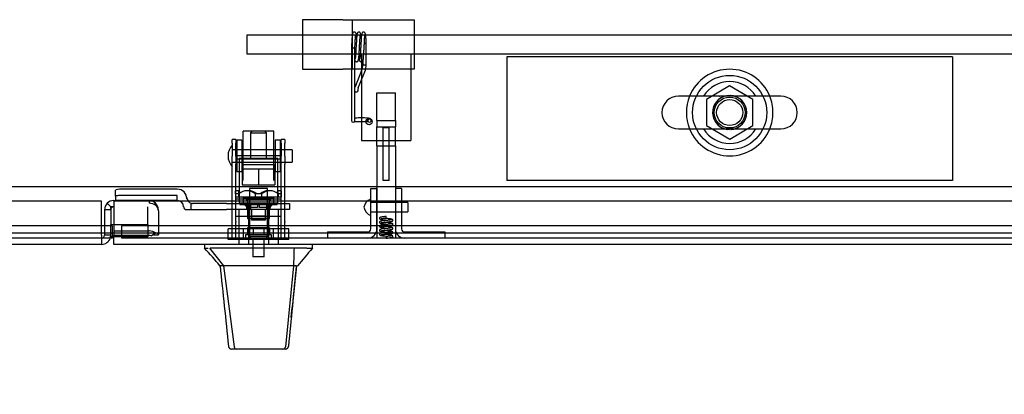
# Model space of a CAD drawing. Header units: inches. Extents: x 2 to 538, y -2 to 358.
# Tile 23 of 40: x 130 to 150, y 257 to 264. Entities that reach past the tile are written whole.
import ezdxf
from ezdxf.enums import TextEntityAlignment as Align
from ezdxf.lldxf.tags import DXFTag

# ---------------------------------------------------------------- set-up
doc = ezdxf.new("R2010")
doc.units = ezdxf.units.IN
doc.header["$MEASUREMENT"] = 0
for name, color, linetype in [('COM52832', 7, 'Continuous'), ('COM52840', 7, 'Continuous'), ('COM52847', 7, 'Continuous'), ('COM52854', 7, 'Continuous'), ('COM52855', 7, 'Continuous'), ('COM52856', 7, 'Continuous'), ('COM53516', 7, 'Continuous'), ('COM53520', 7, 'Continuous'), ('COM70782', 7, 'Continuous'), ('COM70838', 7, 'Continuous'), ('COM70839-6', 7, 'Continuous'), ('COM71130-2', 7, 'Continuous'), ('Default', 7, 'Continuous'), ('GSK11033', 7, 'Continuous'), ('HAN13064', 7, 'Continuous'), ('HAN13064_NUT', 7, 'Continuous'), ('HAN13064_SCREW', 7, 'Continuous'), ('HAN_NUT', 7, 'Continuous'), ('NTS166905', 7, 'Continuous'), ('NTS18147', 7, 'Continuous'), ('ROL87452', 7, 'Continuous'), ('RVT17750', 7, 'Continuous'), ('RVT17786', 7, 'Continuous'), ('RVT19000', 7, 'Continuous'), ('SCS00680', 7, 'Continuous'), ('SPC87323', 7, 'Continuous'), ('SPR20245', 7, 'Continuous'), ('SPR20270', 7, 'Continuous'), ('STD26265', 7, 'Continuous'), ('WAF25362', 7, 'Continuous'), ('WAF25376', 7, 'Continuous'), ('WAM254785', 7, 'Continuous'), ('WAM30038', 7, 'Continuous')]:
    doc.layers.add(name, color=color, linetype=linetype)
doc.styles.add('SEACAD_Times_New_Roman', font='times.ttf')
tags = doc.linetypes.add('HIDDEN2', pattern=[0.1875, 0.125, -0.0625]).pattern_tags.tags
tags[6:7] = [DXFTag(74, 4), DXFTag(75, 0), DXFTag(340, '0'), DXFTag(46, 0.0), DXFTag(50, 0.0), DXFTag(44, 0.0), DXFTag(45, 0.0)]
tags[4:5] = [DXFTag(74, 4), DXFTag(75, 0), DXFTag(340, '0'), DXFTag(46, 0.0), DXFTag(50, 0.0), DXFTag(44, 0.0), DXFTag(45, 0.0)]
doc.dimstyles.new('HAMMOND_(STH_-_540x360)', dxfattribs={"dimtxt": 2, "dimasz": 2.5, "dimexe": 1, "dimexo": 1, "dimgap": 0.5, "dimtad": 0, "dimtih": 1, "dimtoh": 1, "dimzin": 0, "dimdsep": 46, "dimtxsty": 'SEACAD_Times_New_Roman', "dimblk1": '_SE_FILLED', "dimblk2": '_SE_FILLED', "dimsah": 1, "dimcen": 1, "dimadec": 0, "dimazin": 0, "dimtfac": 0.8, "dimtofl": 0, "dimtmove": 0, "dimatfit": 3, "dimfxl": 1, "dimtolj": 1, "dimtzin": 0, "dimarcsym": 0})

# ---------------------------------------------------------------- blocks, each defined once
blk = doc.blocks.new('SE')
at = {"layer": 'COM52832', "color": 7, "linetype": 'HIDDEN2'}
for p, q in [((136.906, 264.268), (136.091, 264.268)), ((136.091, 264.268), (136.091, 263.268)), ((136.906, 264.268), (137.091, 264.268)), ((137.091, 264.268), (137.151, 264.268)), ((137.091, 264.268), (137.091, 263.268)), ((137.151, 264.268), (138.341, 264.268)), ((138.341, 264.268), (138.341, 263.268)), ((136.091, 263.268), (136.906, 263.268)), ((137.091, 263.268), (136.906, 263.268)), ((137.151, 263.268), (137.091, 263.268)), ((138.341, 263.268), (137.151, 263.268))]:
    blk.add_line(p, q, dxfattribs=at)
at = {"layer": 'COM52840', "color": 7, "linetype": 'HIDDEN2'}
for p, q in [((140.216, 263.518), (140.216, 261.018)), ((149.216, 263.518), (140.216, 263.518)), ((149.216, 263.518), (149.216, 261.018)), ((149.216, 261.018), (140.216, 261.018))]:
    blk.add_line(p, q, dxfattribs=at)
at = {"layer": 'COM52847', "color": 7, "linetype": 'Continuous'}
for p, q in [((132.031, 260.606), (96.466, 260.606)), ((132.031, 259.916), (132.031, 260.606)), ((132.031, 259.916), (132.031, 259.731)), ((132.031, 259.731), (96.526, 259.731))]:
    blk.add_line(p, q, dxfattribs=at)
at = {"layer": 'COM52847', "color": 7, "linetype": 'HIDDEN2'}
for p, q in [((132.233, 260.472), (132.145, 260.56)), ((132.276, 260.614), (132.992, 260.614)), ((132.276, 260.606), (132.276, 260.614)), ((132.992, 260.614), (132.992, 260.56)), ((133.099, 260.536), (133.123, 260.56)), ((132.091, 260.429), (132.091, 259.916)), ((132.216, 260.429), (132.091, 260.429)), ((132.216, 260.429), (132.216, 260.134)), ((133.177, 260.407), (133.177, 260.429)), ((133.177, 260.407), (133.177, 259.923)), ((132.216, 259.916), (132.091, 259.916)), ((132.276, 260.001), (132.992, 260.001)), ((132.276, 259.913), (132.992, 259.913)), ((133.035, 259.9), (133.123, 259.963)), ((133.086, 259.923), (133.177, 259.923))]:
    blk.add_line(p, q, dxfattribs=at)
for centre, radius, start, end in [((132.276, 260.429), 0.185, 135, 180), ((132.276, 260.429), 0.185, 90, 135), ((132.992, 260.429), 0.185, 45, 90), ((132.992, 260.429), 0.185, 0, 45), ((133.021, 260.404), 0.156, 1.433, 49.2867), ((132.276, 260.429), 0.06, 135, 180), ((132.276, 260.429), 0.06, 90, 135), ((132.031, 259.916), 0.06, 270, 0), ((132.031, 259.916), 0.185, 340.8902, 0), ((133.101, 259.818), 0.106, 98.3477, 120.2565)]:
    blk.add_arc(centre, radius, start, end, dxfattribs=at)
at = {"layer": 'COM52847', "color": 7, "linetype": 'Continuous'}
blk.add_arc((132.031, 259.916), 0.185, 270, 340.8902, dxfattribs=at)
at = {"layer": 'COM52847', "color": 7, "linetype": 'HIDDEN2'}
for centre, major_axis, start_param, end_param in [((132.992, 260.429), (-0.185, 0), 3.926991, 4.712389), ((132.992, 259.87), (0.185, 0), 0.785398, 1.570796), ((132.992, 259.87), (0.06, 0), 0.785398, 1.570796)]:
    blk.add_ellipse(centre, major_axis=major_axis, ratio=0.707107, start_param=start_param, end_param=end_param, dxfattribs=at)
blk.add_open_spline([(133.177, 259.923), (133.177, 259.931), (133.172, 259.94), (133.154, 259.954), (133.14, 259.959), (133.123, 259.963)], degree=3, knots=[0, 0, 0, 0, 0.5, 0.5, 1, 1, 1, 1], dxfattribs=at)
at = {"layer": 'COM52854', "color": 7, "linetype": 'HIDDEN2'}
for p, q in [((137.278, 263.581), (137.278, 262.016)), ((137.278, 263.581), (138.278, 263.581)), ((138.278, 263.581), (138.278, 262.016)), ((137.278, 262.016), (137.278, 261.831)), ((138.278, 262.016), (138.278, 261.831)), ((137.278, 261.831), (138.278, 261.831))]:
    blk.add_line(p, q, dxfattribs=at)
blk.add_circle((137.434, 262.206), 0.0625, dxfattribs=at)
at = {"layer": 'COM52855', "color": 7, "linetype": 'HIDDEN2'}
for p, q in [((137.716, 261.018), (137.716, 262.081)), ((137.841, 262.081), (137.716, 262.081)), ((137.841, 261.018), (137.841, 262.081)), ((137.841, 261.018), (137.716, 261.018))]:
    blk.add_line(p, q, dxfattribs=at)
at = {"layer": 'COM52856', "color": 7, "linetype": 'HIDDEN2'}
for p, q in [((137.466, 260.041), (137.466, 260.856)), ((137.466, 260.856), (137.591, 260.856)), ((137.591, 260.041), (137.591, 260.856)), ((137.966, 260.856), (137.966, 260.041)), ((138.091, 260.856), (137.966, 260.856)), ((138.091, 260.856), (138.091, 260.041)), ((136.591, 259.981), (137.406, 259.981)), ((136.591, 259.981), (136.591, 259.856)), ((138.151, 259.981), (138.966, 259.981)), ((138.966, 259.981), (138.966, 259.856))]:
    blk.add_line(p, q, dxfattribs=at)
for centre, radius, start, end in [((137.406, 260.041), 0.185, 270, 0), ((137.406, 260.041), 0.06, 270, 0), ((138.151, 260.041), 0.185, 180, 270), ((138.151, 260.041), 0.06, 180, 270)]:
    blk.add_arc(centre, radius, start, end, dxfattribs=at)
at = {"layer": 'COM53516', "color": 7, "linetype": 'Continuous'}
for p, q in [((168.216, 260.606), (132.276, 260.606)), ((132.276, 260.606), (132.276, 259.916)), ((132.276, 259.731), (132.276, 259.916)), ((168.156, 259.731), (132.276, 259.731))]:
    blk.add_line(p, q, dxfattribs=at)
at = {"layer": 'COM53520', "color": 7, "linetype": 'HIDDEN2'}
for p, q in [((134.966, 263.956), (134.966, 263.581)), ((240.966, 263.956), (134.966, 263.956)), ((134.966, 263.581), (240.966, 263.581))]:
    blk.add_line(p, q, dxfattribs=at)
at = {"layer": 'COM70782', "color": 7, "linetype": 'HIDDEN2'}
for p, q in [((137.591, 262.232), (137.591, 262.794)), ((137.591, 262.794), (137.966, 262.794)), ((137.966, 262.232), (137.966, 262.794)), ((137.591, 262.232), (137.591, 262.107)), ((137.591, 262.232), (137.966, 262.232)), ((137.591, 261.829), (137.591, 262.107)), ((137.591, 262.107), (137.966, 262.107)), ((137.966, 262.232), (137.966, 262.107)), ((137.966, 261.829), (137.966, 262.107)), ((137.591, 261.719), (137.591, 261.829)), ((137.591, 261.829), (137.966, 261.829)), ((137.591, 261.719), (137.591, 259.856)), ((137.591, 261.719), (137.966, 261.719)), ((137.966, 261.719), (137.966, 261.829)), ((137.966, 261.719), (137.966, 259.856))]:
    blk.add_line(p, q, dxfattribs=at)
at = {"layer": 'COM70838', "color": 7, "linetype": 'HIDDEN2'}
for p, q in [((132.315, 260.701), (132.315, 260.827)), ((133.56, 260.845), (132.44, 260.845)), ((133.56, 260.719), (132.44, 260.719)), ((133.56, 260.616), (133.56, 260.719)), ((132.315, 260.701), (132.315, 260.619)), ((133.56, 260.619), (132.315, 260.619)), ((133.753, 260.675), (133.753, 260.652)), ((133.842, 260.433), (133.842, 260.562)), ((134.556, 260.558), (133.87, 260.558)), ((134.556, 260.558), (134.644, 260.558)), ((134.644, 260.558), (135.182, 260.558)), ((135.217, 260.558), (135.7, 260.558)), ((135.7, 260.558), (135.825, 260.558)), ((135.825, 260.558), (135.825, 260.433)), ((133.685, 260.491), (133.685, 260.493)), ((133.745, 260.433), (133.842, 260.433)), ((133.842, 260.433), (134.556, 260.433)), ((134.644, 260.433), (134.556, 260.433)), ((135.7, 260.433), (134.644, 260.433)), ((135.825, 260.433), (135.7, 260.433))]:
    blk.add_line(p, q, dxfattribs=at)
for centre, radius, start, end in [((133.56, 260.652), 0.193, 0, 90), ((133.56, 260.491), 0.125, 0, 90), ((133.87, 260.675), 0.117, 180, 256.4554), ((133.87, 260.675), 0.117, 256.4554, 270), ((133.745, 260.493), 0.06, 180, 270)]:
    blk.add_arc(centre, radius, start, end, dxfattribs=at)
for centre, major_axis, start_param, end_param in [((132.44, 260.827), (-0.125, 0), 4.712389, 6.283185), ((132.44, 260.701), (0.125, 0), 1.570796, 3.141593)]:
    blk.add_ellipse(centre, major_axis=major_axis, ratio=0.145455, start_param=start_param, end_param=end_param, dxfattribs=at)
at = {"layer": 'COM70839-6', "color": 7, "linetype": 'HIDDEN2'}
for p, q in [((134.669, 261.772), (134.669, 261.848)), ((134.739, 261.848), (134.669, 261.848)), ((134.669, 261.772), (134.669, 261.513)), ((134.739, 261.848), (134.739, 261.772)), ((134.739, 261.513), (134.739, 261.772)), ((135.661, 261.772), (135.661, 261.848)), ((135.731, 261.848), (135.661, 261.848)), ((135.661, 261.772), (135.661, 261.513)), ((135.731, 261.848), (135.731, 261.772)), ((135.731, 261.513), (135.731, 261.772)), ((134.669, 261.349), (134.669, 261.513)), ((135.661, 261.52), (134.739, 261.52)), ((134.739, 261.513), (134.739, 261.349)), ((135.661, 261.349), (135.661, 261.513)), ((135.731, 261.513), (135.731, 261.349)), ((134.669, 260.192), (134.669, 261.349)), ((134.739, 261.456), (135.661, 261.456)), ((134.739, 260.192), (134.739, 261.349)), ((135.661, 260.192), (135.661, 261.349)), ((135.731, 260.192), (135.731, 261.349)), ((135.661, 260.643), (134.739, 260.643)), ((134.966, 260.612), (134.966, 260.635)), ((135.434, 260.635), (135.434, 260.612)), ((134.669, 260.182), (134.669, 260.192)), ((134.669, 259.85), (134.669, 260.182)), ((134.739, 260.299), (135.661, 260.299)), ((134.739, 260.192), (134.739, 260.182)), ((134.739, 259.85), (134.739, 260.182)), ((135.661, 260.182), (135.661, 260.192)), ((135.661, 259.85), (135.661, 260.182)), ((135.731, 260.192), (135.731, 260.182)), ((135.731, 259.85), (135.731, 260.182)), ((134.669, 259.85), (134.739, 259.85)), ((135.661, 259.85), (135.731, 259.85))]:
    blk.add_line(p, q, dxfattribs=at)
for centre, major_axis in [((135.2, 260.635), (-0.234, 0)), ((135.2, 260.612), (0.234, 0))]:
    blk.add_ellipse(centre, major_axis=major_axis, ratio=0.009345, start_param=3.141593, end_param=6.283185, dxfattribs=at)
blk.add_ellipse((135.2, 260.301), major_axis=(-0.14, 0), ratio=0.009345, dxfattribs=at)
at = {"layer": 'COM71130-2', "color": 7, "linetype": 'Continuous'}
blk.add_line((169.653, 260.893), (96.966, 260.893), dxfattribs=at)
at = {"layer": 'COM71130-2', "color": 7, "linetype": 'HIDDEN2'}
blk.add_line((167.716, 259.956), (96.966, 259.956), dxfattribs=at)
for start, end in [(0, 264.2997), (273.4503, 0)]:
    blk.add_arc((144.716, 262.393), 0.344, start, end, dxfattribs=at)
at = {"layer": 'GSK11033', "color": 7, "linetype": 'HIDDEN2'}
for p, q in [((132.276, 260.489), (132.216, 260.489)), ((132.216, 260.429), (132.216, 260.489)), ((132.966, 260.134), (132.966, 260.489)), ((132.276, 260.134), (132.966, 260.134)), ((132.966, 260.134), (132.966, 259.884)), ((132.031, 260.106), (96.466, 260.106)), ((132.247, 260.106), (132.216, 260.106)), ((132.247, 260.106), (132.247, 259.884)), ((168.216, 260.106), (132.434, 260.106)), ((132.434, 260.106), (132.434, 259.856)), ((132.031, 259.856), (96.466, 259.856)), ((132.966, 259.884), (132.276, 259.884)), ((168.216, 259.856), (132.434, 259.856))]:
    blk.add_line(p, q, dxfattribs=at)
at = {"layer": 'GSK11033', "color": 7, "linetype": 'Continuous'}
for p, q in [((132.216, 259.884), (132.216, 260.134)), ((132.216, 260.134), (132.276, 260.134)), ((132.216, 260.106), (132.031, 260.106)), ((132.247, 259.856), (132.031, 259.856)), ((132.276, 259.884), (132.216, 259.884)), ((132.247, 259.884), (132.247, 259.856))]:
    blk.add_line(p, q, dxfattribs=at)
at = {"layer": 'HAN13064', "color": 7, "linetype": 'HIDDEN2'}
for p, q in [((135.07, 262.014), (135.04, 261.984)), ((135.04, 261.984), (135.36, 261.984)), ((135.04, 261.984), (135.04, 261.463)), ((135.33, 262.014), (135.07, 262.014)), ((135.36, 261.984), (135.33, 262.014)), ((135.36, 261.463), (135.36, 261.984)), ((135.04, 260.558), (135.04, 260.433)), ((135.36, 260.558), (135.36, 260.433)), ((134.804, 260.433), (134.804, 259.731)), ((135, 260.433), (135, 259.731)), ((135.399, 260.433), (135.399, 259.731)), ((135.595, 260.433), (135.595, 259.731))]:
    blk.add_line(p, q, dxfattribs=at)
at = {"layer": 'HAN13064', "color": 7, "linetype": 'Continuous'}
for p, q in [((134.11, 259.731), (134.11, 259.648)), ((136.29, 259.648), (136.29, 259.731)), ((134.11, 259.651), (134.184, 259.651)), ((134.209, 259.651), (134.492, 259.296)), ((134.301, 259.651), (134.223, 259.651)), ((135.918, 259.651), (134.301, 259.651)), ((136.099, 259.651), (135.918, 259.651)), ((136.176, 259.651), (136.099, 259.651)), ((136.176, 259.651), (136.29, 259.651)), ((134.41, 259.296), (134.424, 259.296)), ((134.492, 259.296), (134.424, 259.296)), ((134.538, 259.296), (134.492, 259.296)), ((134.492, 259.296), (134.708, 257.658)), ((134.63, 259.296), (134.538, 259.296)), ((135.907, 259.296), (134.63, 259.296)), ((135.907, 259.296), (135.743, 257.661)), ((135.936, 259.296), (135.907, 259.296)), ((135.952, 259.296), (135.936, 259.296)), ((135.962, 259.296), (135.952, 259.296)), ((135.962, 259.296), (135.99, 259.296)), ((134.594, 257.672), (134.594, 257.67)), ((134.754, 257.616), (134.654, 257.616)), ((135.691, 257.616), (134.754, 257.616)), ((135.745, 257.616), (135.691, 257.616)), ((135.805, 257.67), (135.805, 257.672))]:
    blk.add_line(p, q, dxfattribs=at)
for centre, radius, start, end in [((130.318, 256.019), 5.251, 38.6173, 43.7666), ((148.405, 249.107), 16.062, 138.9673, 140.6254), ((73.945, 265.341), 62.32, 353.47841, 354.43409), ((134.654, 257.676), 0.06, 185.9929, 270.0075), ((135.689, 257.672), 0.0554, 272.131, 348.8293), ((135.745, 257.676), 0.06, 269.9911, 354.4242)]:
    blk.add_arc(centre, radius, start, end, dxfattribs=at)
for points in [[(135.918, 259.651), (135.915, 259.533), (135.911, 259.415), (135.907, 259.296)], [(134.424, 259.296), (134.481, 258.755), (134.537, 258.213), (134.594, 257.672)], [(135.962, 259.296), (135.91, 258.755), (135.857, 258.214), (135.805, 257.672)]]:
    blk.add_open_spline(points, degree=3, dxfattribs=at)
blk.add_open_spline([(134.708, 257.658), (134.711, 257.646), (134.717, 257.635), (134.733, 257.62), (134.744, 257.616), (134.754, 257.616)], degree=3, knots=[0, 0, 0, 0, 0.5, 0.5, 1, 1, 1, 1], dxfattribs=at)
at = {"layer": 'HAN13064_NUT', "color": 7, "linetype": 'HIDDEN2'}
for p, q in [((134.867, 261.308), (134.867, 261.258)), ((135.502, 261.338), (134.897, 261.338)), ((135.532, 261.258), (135.532, 261.308)), ((134.867, 261.258), (135.033, 261.258)), ((134.867, 261.258), (134.867, 260.933)), ((135.033, 261.258), (135.2, 261.258)), ((135.2, 261.258), (135.366, 261.258)), ((135.2, 261.258), (135.2, 260.933)), ((135.366, 261.258), (135.532, 261.258)), ((135.532, 261.258), (135.532, 260.933)), ((134.867, 260.933), (135.2, 260.933)), ((135.2, 260.933), (135.532, 260.933))]:
    blk.add_line(p, q, dxfattribs=at)
for centre, start, end in [((134.897, 261.308), 90, 180), ((135.502, 261.308), 0, 90)]:
    blk.add_arc(centre, 0.03, start, end, dxfattribs=at)
at = {"layer": 'HAN13064_SCREW', "color": 7, "linetype": 'HIDDEN2'}
for p, q in [((135.462, 259.926), (134.937, 259.926)), ((134.937, 259.926), (134.937, 259.856)), ((135.089, 260.063), (134.977, 260.063)), ((134.977, 260.063), (134.977, 259.926)), ((135.311, 260.063), (135.089, 260.063)), ((135.089, 260.063), (135.089, 259.926)), ((135.422, 260.063), (135.311, 260.063)), ((135.311, 260.063), (135.311, 259.926)), ((135.422, 260.063), (135.422, 259.926)), ((135.462, 259.856), (135.462, 259.926)), ((135.084, 259.856), (135.084, 259.481)), ((135.316, 259.481), (135.316, 259.856)), ((135.316, 259.481), (135.084, 259.481))]:
    blk.add_line(p, q, dxfattribs=at)
at = {"layer": 'HAN_NUT', "color": 7, "linetype": 'HIDDEN2'}
for p, q in [((134.894, 260.041), (134.588, 260.041)), ((134.588, 259.826), (134.588, 260.041)), ((135.506, 260.041), (134.894, 260.041)), ((134.894, 259.826), (134.894, 260.041)), ((135.812, 260.041), (135.506, 260.041)), ((135.506, 259.826), (135.506, 260.041)), ((135.812, 259.826), (135.812, 260.041)), ((134.894, 259.826), (134.588, 259.826)), ((135.506, 259.826), (134.894, 259.826)), ((135.812, 259.826), (135.506, 259.826))]:
    blk.add_line(p, q, dxfattribs=at)
at = {"layer": 'NTS166905', "color": 7, "linetype": 'HIDDEN2'}
for p, q in [((144.711, 262.931), (144.251, 262.656)), ((145.181, 262.656), (144.711, 262.931)), ((144.251, 262.656), (144.251, 262.13)), ((145.181, 262.13), (145.181, 262.656)), ((144.251, 262.13), (144.716, 261.858)), ((144.716, 261.858), (145.181, 262.13))]:
    blk.add_line(p, q, dxfattribs=at)
blk.add_circle((144.716, 262.393), 0.263, dxfattribs=at)
at = {"layer": 'NTS18147', "color": 7, "linetype": 'HIDDEN2'}
for p, q in [((134.737, 260.751), (134.737, 260.813)), ((134.8, 260.813), (134.737, 260.813)), ((134.8, 260.813), (134.737, 260.813)), ((134.805, 260.751), (134.737, 260.751)), ((134.737, 260.751), (134.737, 260.688)), ((134.805, 260.751), (134.737, 260.751)), ((134.8, 260.751), (134.8, 260.813)), ((134.805, 260.688), (134.805, 260.751)), ((135, 260.813), (134.968, 260.813)), ((135, 260.813), (134.968, 260.813)), ((135.268, 260.751), (135.132, 260.751)), ((135.132, 260.751), (135.132, 260.688)), ((135.268, 260.751), (135.132, 260.751)), ((135.268, 260.688), (135.268, 260.751)), ((135.431, 260.813), (135.4, 260.813)), ((135.431, 260.813), (135.4, 260.813)), ((135.663, 260.751), (135.595, 260.751)), ((135.595, 260.751), (135.595, 260.688)), ((135.663, 260.751), (135.595, 260.751)), ((135.6, 260.751), (135.6, 260.813)), ((135.663, 260.813), (135.6, 260.813)), ((135.663, 260.813), (135.6, 260.813)), ((135.663, 260.751), (135.663, 260.813)), ((135.663, 260.688), (135.663, 260.751)), ((134.737, 260.688), (134.805, 260.688)), ((134.737, 260.688), (134.805, 260.688)), ((134.737, 260.688), (134.737, 260.688)), ((134.805, 260.688), (135.132, 260.688)), ((134.805, 260.688), (135.132, 260.688)), ((134.805, 260.688), (134.805, 260.688)), ((134.98, 260.688), (134.98, 260.251)), ((135.132, 260.688), (135.268, 260.688)), ((135.132, 260.688), (135.268, 260.688)), ((135.132, 260.688), (135.132, 260.688)), ((135.268, 260.688), (135.595, 260.688)), ((135.268, 260.688), (135.595, 260.688)), ((135.268, 260.688), (135.268, 260.688)), ((135.42, 260.251), (135.42, 260.688)), ((135.595, 260.688), (135.663, 260.688)), ((135.595, 260.688), (135.663, 260.688)), ((135.595, 260.688), (135.595, 260.688)), ((135.663, 260.688), (135.663, 260.688)), ((135.42, 260.251), (134.98, 260.251)), ((134.98, 260.251), (135.42, 260.251)), ((134.98, 260.251), (134.98, 260.251)), ((135.42, 260.251), (135.42, 260.251))]:
    blk.add_line(p, q, dxfattribs=at)
for centre, start_param, end_param in [((134.968, 260.495), 2.506883, 3.776302), ((134.968, 260.495), 2.506883, 3.141593), ((135, 260.495), 2.506883, 3.141593), ((135.4, 260.495), 3.141593, 3.776302), ((135.431, 260.495), 2.506883, 3.776302), ((135.431, 260.495), 3.141593, 3.776302)]:
    blk.add_ellipse(centre, major_axis=(0, -0.318), ratio=0.866025, start_param=start_param, end_param=end_param, dxfattribs=at)
at = {"layer": 'ROL87452', "color": 7, "linetype": 'HIDDEN2'}
for p, q in [((134.887, 261.018), (134.887, 262.018)), ((135.512, 262.018), (134.887, 262.018)), ((135.512, 261.018), (135.512, 262.018))]:
    blk.add_line(p, q, dxfattribs=at)
at = {"layer": 'RVT17750', "color": 7, "linetype": 'HIDDEN2'}
for p, q in [((138.216, 260.575), (137.466, 260.575)), ((138.216, 260.575), (138.216, 260.388)), ((137.466, 260.388), (138.216, 260.388))]:
    blk.add_line(p, q, dxfattribs=at)
for centre, radius, start, end in [((137.551, 260.439), 0.226, 113.1906, 169.3586), ((137.463, 260.645), 0.003, 0, 113.1906), ((137.551, 260.523), 0.226, 190.6414, 246.8094), ((137.463, 260.318), 0.003, 246.8094, 0)]:
    blk.add_arc(centre, radius, start, end, dxfattribs=at)
at = {"layer": 'RVT17786', "color": 7, "linetype": 'HIDDEN2'}
for p, q in [((135.879, 261.643), (134.669, 261.643)), ((135.879, 261.643), (135.879, 261.393)), ((134.669, 261.393), (135.879, 261.393))]:
    blk.add_line(p, q, dxfattribs=at)
blk.add_arc((134.902, 261.518), 0.318, 137.1291, 222.8709, dxfattribs=at)
at = {"layer": 'RVT19000', "color": 7, "linetype": 'HIDDEN2'}
for p, q in [((135.512, 260.671), (134.887, 260.671)), ((134.887, 260.671), (134.887, 260.558)), ((135.005, 260.558), (135.005, 260.433)), ((135.217, 260.558), (135.182, 260.558)), ((135.395, 260.433), (135.395, 260.558)), ((135.512, 260.558), (135.512, 260.671)), ((135.059, 260.433), (135.059, 260.221)), ((135.34, 260.221), (135.34, 260.433)), ((135.34, 260.221), (135.059, 260.221))]:
    blk.add_line(p, q, dxfattribs=at)
at = {"layer": 'SCS00680', "color": 7, "linetype": 'Continuous'}
for p, q in [((145.751, 262.725), (143.68, 262.725)), ((143.68, 262.062), (145.751, 262.062))]:
    blk.add_line(p, q, dxfattribs=at)
for centre, radius, start, end in [((144.716, 262.393), 0.625, 32.0055, 147.9945), ((143.68, 262.393), 0.331, 90, 270), ((145.751, 262.393), 0.331, 270, 90), ((144.716, 262.393), 0.625, 212.0055, 327.9945)]:
    blk.add_arc(centre, radius, start, end, dxfattribs=at)
blk.add_open_spline([(144.506, 262.727), (144.509, 262.727), (144.511, 262.727), (144.543, 262.731), (144.572, 262.732), (144.633, 262.732), (144.665, 262.732), (144.716, 262.731), (144.735, 262.731), (144.754, 262.732)], degree=3, knots=[0.74722968, 0.74722968, 0.74722968, 0.74722968, 0.75, 0.75, 0.78125, 0.78125, 0.8125, 0.8125, 0.83073551, 0.83073551, 0.83073551, 0.83073551], dxfattribs=at)
at = {"layer": 'SPC87323', "color": 7, "linetype": 'HIDDEN2'}
for p, q in [((135.592, 261.463), (134.807, 261.463)), ((134.807, 261.463), (134.807, 260.558)), ((135.592, 260.558), (135.592, 261.463)), ((134.962, 260.433), (134.962, 260.558)), ((134.972, 260.433), (134.972, 260.558)), ((135.427, 260.433), (135.427, 260.558)), ((135.437, 260.433), (135.437, 260.558))]:
    blk.add_line(p, q, dxfattribs=at)
at = {"layer": 'SPR20245', "color": 7, "linetype": 'HIDDEN2'}
for p, q in [((137.076, 263.7), (137.076, 262.263)), ((137.146, 262.263), (137.146, 263.7)), ((137.376, 263.365), (137.376, 263.805)), ((137.306, 263.441), (137.306, 263.365)), ((137.282, 263.242), (137.149, 262.915)), ((137.213, 262.889), (137.347, 263.216)), ((137.211, 262.867), (137.211, 262.875)), ((137.211, 262.844), (137.211, 262.867)), ((137.076, 262.263), (137.076, 262.231)), ((137.146, 262.231), (137.146, 262.263)), ((137.406, 262.237), (137.406, 262.228)), ((137.476, 262.228), (137.476, 262.237))]:
    blk.add_line(p, q, dxfattribs=at)
for centre, radius, start, end in [((136.981, 263.365), 0.325, 337.8099, 359.972), ((136.98, 263.365), 0.395, 337.8365, 359.9621), ((137.252, 262.874), 0.111, 158.3517, 164.0003), ((137.176, 262.844), 0.035, 211.0027, 0), ((137.249, 262.875), 0.0379, 158.2869, 179.4222), ((137.111, 262.231), 0.035, 180, 0)]:
    blk.add_arc(centre, radius, start, end, dxfattribs=at)
for centre, major_axis, ratio, start_param, end_param in [((137.111, 263.7), (-0.035, 0), 0.070801, 0, 3.141593), ((137.341, 263.805), (-0.035, 0), 0.325568, 1.496185, 3.160234), ((137.341, 263.365), (-0.035, 0), 0.325568, 0, 3.141593), ((137.176, 262.924), (-0.035, 0), 0.945519, 5.029181, 5.742086), ((137.181, 262.902), (-0.0324, 0.0132), 0.30389, 0, 0.122923)]:
    blk.add_ellipse(centre, major_axis=major_axis, ratio=ratio, start_param=start_param, end_param=end_param, dxfattribs=at)
blk.add_ellipse((137.441, 262.228), major_axis=(-0.035, 0), ratio=0.99749, dxfattribs=at)
for points, knots in [([(137.182, 263.905), (137.181, 263.914), (137.178, 263.951), (137.175, 263.981), (137.165, 264.004), (137.153, 264.014), (137.142, 264.018), (137.132, 264.018), (137.124, 264.017), (137.118, 264.014), (137.114, 264.011), (137.103, 264.002), (137.099, 263.985), (137.092, 263.945), (137.087, 263.889), (137.082, 263.802), (137.078, 263.739), (137.076, 263.7)], [0.8360384, 0.8360384, 0.8360384, 0.8360384, 0.8447662, 0.8736852, 0.883538, 0.8868703, 0.8899836, 0.8920798, 0.8947016, 0.8960633, 0.8973649, 0.9000626, 0.9194621, 0.9345054, 0.9529706, 0.9748125, 1, 1, 1, 1]), ([(137.146, 263.7), (137.148, 263.744), (137.152, 263.813), (137.158, 263.901), (137.162, 263.944), (137.163, 263.961), (137.164, 263.964), (137.164, 263.964)], [0, 0, 0, 0, 0.0288569, 0.05258536, 0.07121149, 0.08479282, 0.09033729, 0.09033729, 0.09033729, 0.09033729]), ([(137.146, 263.449), (137.146, 263.447), (137.149, 263.439), (137.154, 263.429), (137.17, 263.42), (137.183, 263.418), (137.197, 263.421), (137.207, 263.428), (137.213, 263.437), (137.222, 263.454), (137.224, 263.484), (137.232, 263.563), (137.236, 263.649), (137.242, 263.74), (137.246, 263.825), (137.251, 263.894), (137.255, 263.939), (137.258, 263.959), (137.258, 263.961), (137.257, 263.961)], [0.2897523, 0.2897523, 0.2897523, 0.2897523, 0.2929167, 0.3023613, 0.3057239, 0.3091558, 0.3130213, 0.3169562, 0.3202193, 0.3229714, 0.3531599, 0.3759865, 0.3981708, 0.4193777, 0.4395878, 0.459212, 0.4782294, 0.48939, 0.4953597, 0.4953597, 0.4953597, 0.4953597]), ([(137.276, 263.905), (137.275, 263.915), (137.272, 263.953), (137.267, 263.986), (137.26, 264.001), (137.255, 264.007), (137.251, 264.01), (137.245, 264.015), (137.236, 264.018), (137.226, 264.018), (137.217, 264.017), (137.207, 264.012), (137.198, 264.002), (137.192, 263.989), (137.188, 263.968), (137.183, 263.925), (137.179, 263.866), (137.175, 263.794), (137.17, 263.716), (137.166, 263.641), (137.162, 263.574), (137.158, 263.523), (137.155, 263.494), (137.153, 263.478), (137.153, 263.474), (137.153, 263.474), (137.153, 263.474)], [0.4316438, 0.4316438, 0.4316438, 0.4316438, 0.4406995, 0.4704267, 0.4787162, 0.4797836, 0.4806028, 0.4828747, 0.4860398, 0.4878943, 0.4903945, 0.4936555, 0.4969505, 0.5038726, 0.5194128, 0.5365463, 0.5551095, 0.5735101, 0.5915633, 0.6092844, 0.6264216, 0.6422315, 0.6566372, 0.6633688, 0.6701145, 0.6709951, 0.6709951, 0.6709951, 0.6709951]), ([(137.229, 263.531), (137.23, 263.515), (137.233, 263.481), (137.237, 263.453), (137.243, 263.434), (137.261, 263.42), (137.273, 263.418), (137.286, 263.419), (137.297, 263.425), (137.317, 263.447), (137.317, 263.479), (137.324, 263.544), (137.328, 263.621), (137.334, 263.712), (137.339, 263.808), (137.344, 263.891), (137.349, 263.948), (137.351, 263.963), (137.351, 263.964), (137.351, 263.964)], [0.6619587, 0.6619587, 0.6619587, 0.6619587, 0.6781564, 0.6986686, 0.7108329, 0.7142, 0.7173579, 0.7207999, 0.7246324, 0.7289092, 0.7598271, 0.778449, 0.7991426, 0.821096, 0.8436672, 0.8666061, 0.8884828, 0.9074466, 0.9088227, 0.9088227, 0.9088227, 0.9088227]), ([(137.376, 263.805), (137.374, 263.839), (137.371, 263.892), (137.364, 263.96), (137.361, 263.989), (137.347, 264.009), (137.338, 264.015), (137.33, 264.018), (137.32, 264.019), (137.311, 264.017), (137.304, 264.014), (137.294, 264.007), (137.282, 263.982), (137.278, 263.94), (137.273, 263.87), (137.269, 263.804), (137.265, 263.731), (137.26, 263.653), (137.256, 263.579), (137.251, 263.519), (137.248, 263.483), (137.246, 263.472), (137.246, 263.471), (137.246, 263.471)], [0, 0, 0, 0, 0.0239903, 0.0433569, 0.0677806, 0.0768035, 0.0790486, 0.0806879, 0.0831138, 0.0865274, 0.0876617, 0.089107, 0.1013057, 0.1328827, 0.1491504, 0.1658954, 0.1831546, 0.2010681, 0.2196686, 0.238906, 0.2561357, 0.2680459, 0.2700137, 0.2700137, 0.2700137, 0.2700137]), ([(137.137, 262.209), (137.138, 262.209), (137.145, 262.209), (137.165, 262.211), (137.205, 262.213), (137.255, 262.214), (137.307, 262.214), (137.357, 262.213), (137.393, 262.211), (137.409, 262.209), (137.414, 262.209)], [0.1930976, 0.1930976, 0.1930976, 0.1930976, 0.1982237, 0.2783724, 0.3684368, 0.4620479, 0.5566309, 0.6513249, 0.7453922, 0.8064965, 0.8064965, 0.8064965, 0.8064965]), ([(137.476, 262.237), (137.475, 262.243), (137.474, 262.25), (137.468, 262.261), (137.461, 262.267), (137.454, 262.271), (137.446, 262.274), (137.433, 262.277), (137.41, 262.28), (137.369, 262.282), (137.319, 262.284), (137.264, 262.284), (137.211, 262.283), (137.171, 262.282), (137.151, 262.28), (137.144, 262.28)], [0, 0, 0, 0, 0.02508, 0.0457593, 0.0643635, 0.0828371, 0.1057324, 0.1504292, 0.2446153, 0.3334687, 0.4268673, 0.5192425, 0.6114619, 0.7039285, 0.75637, 0.75637, 0.75637, 0.75637])]:
    blk.add_open_spline(points, degree=3, knots=knots, dxfattribs=at)
at = {"layer": 'SPR20270', "color": 7, "linetype": 'HIDDEN2'}
for p, q in [((137.778, 260.262), (137.778, 260.294)), ((137.778, 259.889), (137.778, 259.856))]:
    blk.add_line(p, q, dxfattribs=at)
for points, knots in [([(137.778, 260.294), (137.761, 260.292), (137.733, 260.289), (137.696, 260.285), (137.672, 260.28), (137.655, 260.276), (137.645, 260.27), (137.641, 260.259), (137.644, 260.247), (137.657, 260.238), (137.673, 260.234), (137.705, 260.229), (137.74, 260.225), (137.777, 260.221), (137.803, 260.219), (137.815, 260.217), (137.815, 260.217)], [0, 0, 0, 0, 0.0123737, 0.0230095, 0.0318699, 0.0402111, 0.0484917, 0.0529456, 0.0560712, 0.0615174, 0.0746374, 0.0849543, 0.0944661, 0.1042387, 0.1141814, 0.114272, 0.114272, 0.114272, 0.114272]), ([(137.885, 260.227), (137.884, 260.227), (137.881, 260.227), (137.866, 260.224), (137.837, 260.22), (137.802, 260.216), (137.765, 260.212), (137.731, 260.208), (137.703, 260.205), (137.678, 260.201), (137.66, 260.198), (137.645, 260.189), (137.64, 260.175), (137.648, 260.159), (137.664, 260.155), (137.693, 260.15), (137.726, 260.146), (137.762, 260.142), (137.792, 260.139), (137.809, 260.137), (137.815, 260.136)], [0.1605224, 0.1605224, 0.1605224, 0.1605224, 0.1656371, 0.1744373, 0.1843614, 0.1940984, 0.2035105, 0.2125439, 0.2209728, 0.2285957, 0.2388401, 0.2473321, 0.2515245, 0.2568338, 0.2699703, 0.2808304, 0.2907799, 0.3003058, 0.3094622, 0.3140125, 0.3140125, 0.3140125, 0.3140125]), ([(137.886, 260.147), (137.886, 260.147), (137.885, 260.147), (137.876, 260.144), (137.853, 260.141), (137.822, 260.137), (137.787, 260.133), (137.749, 260.129), (137.715, 260.125), (137.68, 260.12), (137.66, 260.116), (137.647, 260.11), (137.642, 260.1), (137.641, 260.093), (137.648, 260.079), (137.67, 260.073), (137.696, 260.068), (137.734, 260.064), (137.767, 260.06), (137.796, 260.057), (137.811, 260.055), (137.815, 260.055)], [0.3602191, 0.3602191, 0.3602191, 0.3602191, 0.3621534, 0.3702225, 0.3794341, 0.3887796, 0.3982258, 0.4077536, 0.4173725, 0.4271143, 0.4401838, 0.4479188, 0.451095, 0.45435, 0.4583353, 0.4699414, 0.4842259, 0.4927616, 0.5017214, 0.5110345, 0.5143106, 0.5143106, 0.5143106, 0.5143106]), ([(137.67, 260.166), (137.67, 260.166), (137.672, 260.167), (137.683, 260.169), (137.708, 260.173), (137.743, 260.177), (137.781, 260.181), (137.818, 260.185), (137.85, 260.189), (137.876, 260.193), (137.893, 260.196), (137.906, 260.201), (137.914, 260.211), (137.916, 260.222), (137.907, 260.234), (137.893, 260.239), (137.87, 260.243), (137.84, 260.247), (137.806, 260.251), (137.772, 260.254), (137.75, 260.257), (137.741, 260.258)], [0.7608233, 0.7608233, 0.7608233, 0.7608233, 0.7633264, 0.7717047, 0.7819085, 0.792178, 0.8020674, 0.8115812, 0.8208123, 0.8297932, 0.8384803, 0.8456208, 0.8495469, 0.854213, 0.8594979, 0.8694109, 0.8800868, 0.8890795, 0.8982974, 0.9077525, 0.9152781, 0.9152781, 0.9152781, 0.9152781]), ([(137.67, 260.085), (137.67, 260.085), (137.671, 260.085), (137.676, 260.086), (137.689, 260.089), (137.715, 260.093), (137.748, 260.096), (137.785, 260.1), (137.822, 260.104), (137.862, 260.109), (137.893, 260.114), (137.909, 260.122), (137.916, 260.132), (137.913, 260.15), (137.896, 260.153), (137.869, 260.164), (137.83, 260.166), (137.793, 260.172), (137.762, 260.174), (137.746, 260.176), (137.742, 260.177)], [0.5604529, 0.5604529, 0.5604529, 0.5604529, 0.5616767, 0.5664586, 0.5745212, 0.5834784, 0.5929585, 0.6025362, 0.6121318, 0.6216985, 0.6378871, 0.6462778, 0.6517932, 0.6563241, 0.6659796, 0.6811974, 0.6913144, 0.7013016, 0.7110974, 0.714638, 0.714638, 0.714638, 0.714638]), ([(137.675, 260.251), (137.675, 260.251), (137.676, 260.251), (137.682, 260.251), (137.699, 260.253), (137.733, 260.257), (137.761, 260.26), (137.778, 260.262)], [0.96130335, 0.96130335, 0.96130335, 0.96130335, 0.96211844, 0.96852821, 0.97692665, 0.98740382, 1, 1, 1, 1]), ([(137.886, 259.984), (137.886, 259.984), (137.884, 259.984), (137.874, 259.982), (137.848, 259.978), (137.813, 259.974), (137.775, 259.97), (137.739, 259.966), (137.706, 259.962), (137.68, 259.958), (137.663, 259.954), (137.65, 259.95), (137.642, 259.94), (137.641, 259.929), (137.65, 259.917), (137.664, 259.912), (137.687, 259.908), (137.717, 259.904), (137.751, 259.9), (137.785, 259.896), (137.806, 259.894), (137.815, 259.893)], [0.7608233, 0.7608233, 0.7608233, 0.7608233, 0.7633264, 0.7717047, 0.7819085, 0.792178, 0.8020674, 0.8115812, 0.8208123, 0.8297932, 0.8384803, 0.8456208, 0.8495469, 0.854213, 0.8594979, 0.8694109, 0.8800868, 0.8890795, 0.8982974, 0.9077525, 0.9152781, 0.9152781, 0.9152781, 0.9152781]), ([(137.886, 260.065), (137.886, 260.065), (137.885, 260.065), (137.881, 260.064), (137.867, 260.062), (137.841, 260.058), (137.808, 260.054), (137.771, 260.05), (137.734, 260.046), (137.694, 260.041), (137.664, 260.036), (137.648, 260.029), (137.641, 260.019), (137.644, 260), (137.66, 259.998), (137.687, 259.987), (137.726, 259.985), (137.764, 259.979), (137.794, 259.976), (137.811, 259.975), (137.815, 259.974)], [0.5604529, 0.5604529, 0.5604529, 0.5604529, 0.5616767, 0.5664586, 0.5745212, 0.5834784, 0.5929585, 0.6025362, 0.6121318, 0.6216985, 0.6378871, 0.6462778, 0.6517932, 0.6563241, 0.6659796, 0.6811974, 0.6913144, 0.7013016, 0.7110974, 0.714638, 0.714638, 0.714638, 0.714638]), ([(137.67, 260.004), (137.67, 260.004), (137.671, 260.004), (137.681, 260.006), (137.703, 260.01), (137.734, 260.014), (137.77, 260.018), (137.807, 260.022), (137.842, 260.026), (137.876, 260.03), (137.896, 260.035), (137.909, 260.041), (137.915, 260.05), (137.915, 260.058), (137.909, 260.072), (137.887, 260.078), (137.86, 260.082), (137.823, 260.087), (137.789, 260.09), (137.761, 260.093), (137.745, 260.095), (137.741, 260.096)], [0.3602191, 0.3602191, 0.3602191, 0.3602191, 0.3621534, 0.3702225, 0.3794341, 0.3887796, 0.3982258, 0.4077536, 0.4173725, 0.4271143, 0.4401838, 0.4479188, 0.451095, 0.45435, 0.4583353, 0.4699414, 0.4842259, 0.4927616, 0.5017214, 0.5110345, 0.5143106, 0.5143106, 0.5143106, 0.5143106]), ([(137.672, 259.924), (137.672, 259.924), (137.675, 259.924), (137.691, 259.927), (137.72, 259.931), (137.755, 259.935), (137.792, 259.939), (137.825, 259.943), (137.854, 259.946), (137.879, 259.95), (137.896, 259.953), (137.911, 259.961), (137.916, 259.976), (137.908, 259.991), (137.892, 259.995), (137.864, 260.001), (137.83, 260.005), (137.794, 260.009), (137.764, 260.012), (137.747, 260.014), (137.741, 260.014)], [0.1605224, 0.1605224, 0.1605224, 0.1605224, 0.1656371, 0.1744373, 0.1843614, 0.1940984, 0.2035105, 0.2125439, 0.2209728, 0.2285957, 0.2388401, 0.2473321, 0.2515245, 0.2568338, 0.2699703, 0.2808304, 0.2907799, 0.3003058, 0.3094622, 0.3140125, 0.3140125, 0.3140125, 0.3140125]), ([(137.778, 259.856), (137.796, 259.858), (137.823, 259.861), (137.86, 259.866), (137.885, 259.87), (137.902, 259.875), (137.911, 259.88), (137.916, 259.892), (137.912, 259.904), (137.9, 259.913), (137.883, 259.916), (137.851, 259.921), (137.817, 259.925), (137.779, 259.929), (137.754, 259.932), (137.742, 259.933), (137.742, 259.933)], [0, 0, 0, 0, 0.0123737, 0.0230095, 0.0318699, 0.0402111, 0.0484917, 0.0529456, 0.0560712, 0.0615174, 0.0746374, 0.0849543, 0.0944661, 0.1042387, 0.1141814, 0.114272, 0.114272, 0.114272, 0.114272]), ([(137.882, 259.899), (137.881, 259.899), (137.88, 259.9), (137.875, 259.9), (137.857, 259.898), (137.823, 259.894), (137.796, 259.891), (137.778, 259.889)], [0.96130335, 0.96130335, 0.96130335, 0.96130335, 0.96211844, 0.96852821, 0.97692665, 0.98740382, 1, 1, 1, 1])]:
    blk.add_open_spline(points, degree=3, knots=knots, dxfattribs=at)
at = {"layer": 'STD26265', "color": 7, "linetype": 'HIDDEN2'}
for p, q in [((135.385, 260.856), (135.015, 260.856)), ((135.015, 260.856), (135.015, 259.891)), ((135.385, 259.891), (135.385, 260.856)), ((135.385, 259.891), (135.015, 259.891)), ((135.015, 259.891), (135.05, 259.856)), ((135.35, 259.856), (135.385, 259.891))]:
    blk.add_line(p, q, dxfattribs=at)
at = {"layer": 'WAF25362', "color": 7, "linetype": 'Continuous'}
for start, end in [(22.2452, 157.7548), (202.2452, 337.7548)]:
    blk.add_arc((144.716, 262.393), 0.875, start, end, dxfattribs=at)
at = {"layer": 'WAF25362', "color": 7, "linetype": 'HIDDEN2'}
for radius, start, end in [(0.875, 157.7548, 202.2452), (0.344, 95.4262, 269.625), (0.344, 0, 86.7443), (0.875, 0, 22.2452), (0.344, 277.5578, 0), (0.875, 337.7548, 0)]:
    blk.add_arc((144.716, 262.393), radius, start, end, dxfattribs=at)
at = {"layer": 'WAF25376', "color": 7, "linetype": 'HIDDEN2'}
for p, q in [((134.763, 261.833), (134.763, 261.203)), ((134.863, 261.833), (134.763, 261.833)), ((134.863, 261.833), (134.863, 261.203)), ((135.536, 261.833), (135.536, 261.203)), ((135.636, 261.833), (135.536, 261.833)), ((135.636, 261.833), (135.636, 261.203)), ((134.763, 261.203), (134.863, 261.203)), ((135.536, 261.203), (135.636, 261.203))]:
    blk.add_line(p, q, dxfattribs=at)
at = {"layer": 'WAM254785', "color": 7, "linetype": 'HIDDEN2'}
for radius in [0.75, 0.312]:
    blk.add_circle((144.716, 262.393), radius, dxfattribs=at)
at = {"layer": 'WAM30038', "color": 7, "linetype": 'HIDDEN2'}
for p, q in [((135.575, 260.563), (134.825, 260.563)), ((134.825, 260.563), (135.575, 260.563)), ((134.825, 260.563), (134.825, 260.539)), ((135.575, 260.539), (134.825, 260.539)), ((134.825, 260.539), (134.825, 260.539)), ((134.825, 260.539), (135.575, 260.539)), ((134.998, 260.52), (135.026, 260.476)), ((135.039, 260.491), (135.014, 260.53)), ((135.051, 260.476), (135.022, 260.52)), ((135.182, 260.52), (135.182, 260.476)), ((135.217, 260.476), (135.217, 260.52)), ((135.377, 260.52), (135.349, 260.476)), ((135.385, 260.53), (135.361, 260.491)), ((135.374, 260.476), (135.402, 260.52)), ((135.575, 260.539), (135.575, 260.563)), ((135.575, 260.539), (135.575, 260.539)), ((135.026, 260.476), (134.971, 260.476)), ((135.026, 260.476), (134.971, 260.476)), ((135.026, 260.476), (135.039, 260.491)), ((135.182, 260.476), (135.051, 260.476)), ((135.182, 260.476), (135.051, 260.476)), ((135.349, 260.476), (135.217, 260.476)), ((135.349, 260.476), (135.217, 260.476)), ((135.361, 260.491), (135.374, 260.476)), ((135.428, 260.476), (135.374, 260.476)), ((135.428, 260.476), (135.374, 260.476))]:
    blk.add_line(p, q, dxfattribs=at)
for centre, radius, start, end in [((134.297, 259.955), 0.85, 41.7058, 43.4493), ((135.2, 260.521), 0.0181, 91.7718, 183.073), ((135.199, 260.521), 0.0182, 357.1609, 87.9942), ((136.106, 259.952), 0.854, 136.5547, 138.2901)]:
    blk.add_arc(centre, radius, start, end, dxfattribs=at)
for points, knots in [([(134.971, 260.476), (134.96, 260.488), (134.949, 260.501), (134.937, 260.514), (134.935, 260.516), (134.933, 260.518), (134.931, 260.52)], [0, 0, 0, 0, 0.858552, 0.858552, 0.858552, 1, 1, 1, 1]), ([(134.993, 260.534), (134.993, 260.534), (134.993, 260.533), (134.993, 260.529), (134.995, 260.525), (134.998, 260.52)], [0.4389304, 0.4389304, 0.4389304, 0.4389304, 0.5, 0.5, 1, 1, 1, 1]), ([(135.022, 260.52), (135.021, 260.523), (135.02, 260.525), (135.016, 260.529), (135.014, 260.531), (135.01, 260.534), (135.007, 260.536), (135.002, 260.539), (135, 260.539), (134.998, 260.539)], [0, 0, 0, 0, 0.25, 0.25, 0.5, 0.5, 0.75, 0.75, 1, 1, 1, 1]), ([(135.402, 260.539), (135.4, 260.539), (135.397, 260.539), (135.392, 260.536), (135.39, 260.534), (135.383, 260.529), (135.38, 260.525), (135.377, 260.52)], [0, 0, 0, 0, 0.25, 0.25, 0.5, 0.5, 1, 1, 1, 1]), ([(135.402, 260.52), (135.403, 260.523), (135.404, 260.525), (135.406, 260.529), (135.407, 260.531), (135.407, 260.533), (135.407, 260.534), (135.407, 260.534)], [0, 0, 0, 0, 0.25, 0.25, 0.5, 0.5, 0.5626015, 0.5626015, 0.5626015, 0.5626015]), ([(135.468, 260.52), (135.466, 260.518), (135.464, 260.516), (135.462, 260.514), (135.451, 260.501), (135.439, 260.488), (135.428, 260.476)], [0, 0, 0, 0, 0.141448, 0.141448, 0.141448, 1, 1, 1, 1])]:
    blk.add_open_spline(points, degree=3, knots=knots, dxfattribs=at)
blk = doc.blocks.new('DMBLK3542')
at = {"layer": 'Default', "linetype": 'Continuous'}
for points in [[(98.841, 252.777), (98.841, 253.611), (96.341, 253.194)], [(165.841, 252.777), (168.341, 253.194), (165.841, 253.611)]]:
    blk.add_hatch(color=7, dxfattribs=at).paths.add_polyline_path(points)
at = {"layer": 'Default', "color": 7, "linetype": 'Continuous'}
for p, q in [((168.341, 259.197), (168.341, 252.194)), ((96.341, 258.916), (96.341, 252.194)), ((96.341, 253.194), (125.148, 253.194)), ((139.534, 253.194), (168.341, 253.194))]:
    blk.add_line(p, q, dxfattribs=at)
at = {"layer": 'Default', "color": 7, "linetype": 'Continuous', "style": 'SEACAD_Times_New_Roman'}
for s, p in [('72.00', (128.928, 254.194)), ('DOOR', (128.146, 251.194)), ('OPENING', (125.848, 248.194))]:
    blk.add_text(s, height=2, dxfattribs=at).set_placement(p, align=Align.TOP_LEFT)
blk = doc.blocks.new('_SE_FILLED')
at = {"color": 0}
blk.add_line((0, 0), (-1, 0), dxfattribs=at)
blk.add_solid([(0, 0), (-1, -0.1665), (-1, 0.1665), (0, 0)], dxfattribs=at)

msp = doc.modelspace()

# ---------------------------------------------------------------- block references
at = {"layer": 'Default'}
msp.add_blockref('SE', (0, 0), dxfattribs=at)

# ---------------------------------------------------------------- dimensions: what is measured, and where the dimension line sits
at = {"layer": 'Default', "color": 7, "linetype": 'Continuous'}
dim = msp.add_linear_dim(base=(96.341, 253.194), p1=(96.341, 259.916), p2=(168.341, 260.197), angle=0.2236, text='\\A1;<>\\PDOOR\\XOPENING', dimstyle='HAMMOND_(STH_-_540x360)', dxfattribs=at)
dim.commit()
dim.dimension.update_dxf_attribs({"geometry": 'DMBLK3542', "text_midpoint": (132.341, 253.194), "dimtype": 161})

doc.saveas('drawing.dxf')
